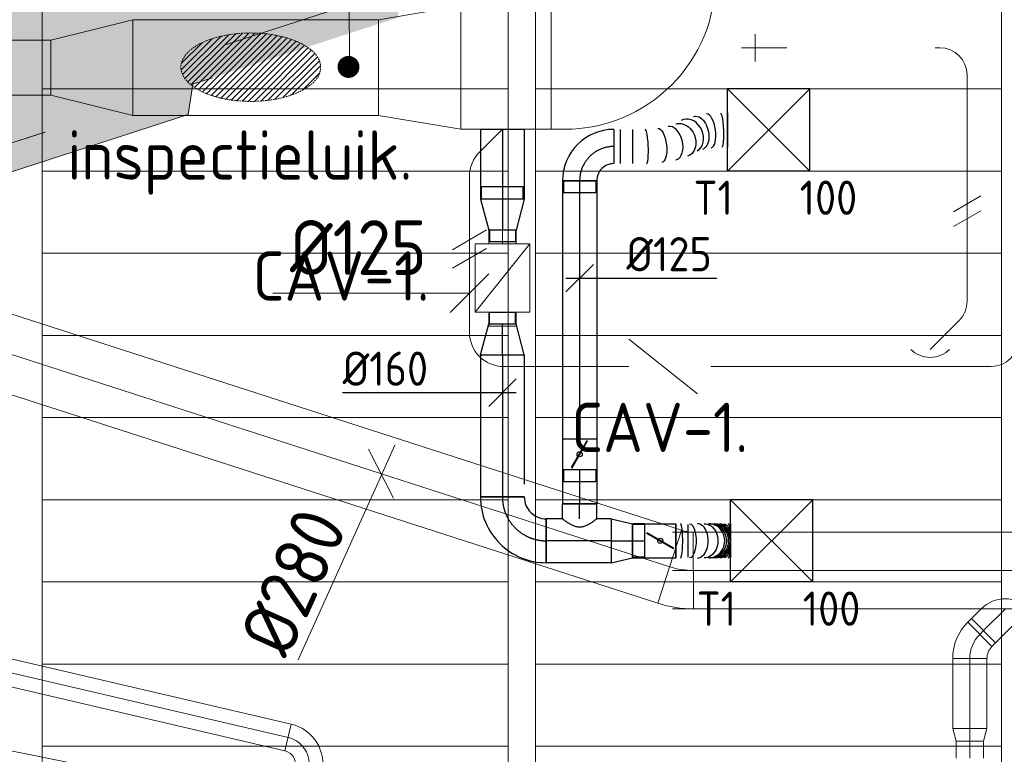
# Model space of a CAD drawing. Header units: millimetres. Extents: x -75017 to 35076, y -1757 to 51354.
# Tile 9 of 41: x -60153 to -56560, y 8616 to 11298. Entities that reach past the tile are written whole.
import ezdxf
from ezdxf.enums import TextEntityAlignment as Align

# ---------------------------------------------------------------- set-up
doc = ezdxf.new("R2010")
doc.units = ezdxf.units.MM
doc.header["$LTSCALE"] = 50
for name, pattern in [('B0701', [46.823999, 31.199999, -15.624]), ('CENTER2', [28.575, 19.05, -3.175, 3.175, -3.175]), ('HIDDEN2', [0.1875, 0.125, -0.0625]), ('STREEPJES', [0.1, 0.05, -0.05])]:
    doc.linetypes.add(name, pattern=pattern)
for name, color, linetype in [('45 Plafond', 7, 'Continuous'), ('45 Plafond Afdek-arcering', 7, 'Continuous'), ('45 Plafond.BST', 7, 'Continuous'), ('45 Plafond.BST Afdek-arcering', 7, 'Continuous'), ('WL570---_TOEVOER', 200, 'Continuous'), ('WL570---_TOEVOER_HL', 1, 'Continuous'), ('WL570---_TOEVOER_RST', 200, 'Continuous'), ('WL570---_TOEVOER_RST_HL', 1, 'Continuous'), ('WM570---_TOEVOER', 2, 'Continuous'), ('WM570---_TOEVOER_PR', 2, 'Continuous'), ('WM570---_TOEVOER_RST_PR', 1, 'Continuous')]:
    doc.layers.add(name, color=color, linetype=linetype)
for name, color, linetype, lineweight in [('WL570---_BESTAAND-HARTLIJN', 161, 'Continuous', 0), ('WL570---_BESTAAND-MAATVOERING', 160, 'Continuous', 0), ('WL570---_BESTAAND-RETOUR', 100, 'Continuous', 0), ('WL570---_BESTAAND-TOEVOER', 200, 'Continuous', 0), ('WL570---_DEMONTEREN', 10, 'Continuous', 0)]:
    doc.layers.add(name, color=color, linetype=linetype, lineweight=lineweight)
doc.layers.get('WL570---_DEMONTEREN').off()
doc.styles.add('BURO-025', font='ISO96.shx', dxfattribs={"height": 125})
doc.styles.add('MAATVOERING', font='ISO')

# ---------------------------------------------------------------- blocks, each defined once
blk = doc.blocks.new('KARO')
for p, q in [((1, 0.5), (0, 0.5)), ((0, -0.5), (1, -0.5))]:
    blk.add_line(p, q)
at = {"invisible_edges": 15}
blk.add_3dface([(0, 0.5), (0, -0.5), (1, -0.5), (1, 0.5)], dxfattribs=at)
at = {"layer": 'WL570---_BESTAAND-HARTLIJN'}
blk.add_line((0, 0), (1, 0), dxfattribs=at)
blk = doc.blocks.new('OBO12500045H')
blk.add_lwpolyline([(62.5, -51.8, 0.198912), (7.6, 80.8), (-80.8, -7.6, -0.198912), (-62.5, -51.8)], format="xyb", close=True)
at = {"invisible_edges": 15}
for points in [[(-77.1, -11.6), (18.6, 68.7), (7.6, 80.8), (-80.8, -7.6)], [(-73.8, -15.9), (28.6, 55.8), (18.6, 68.7), (-77.1, -11.6)], [(-70.9, -20.5), (37.4, 42), (28.6, 55.8), (-73.8, -15.9)], [(-68.4, -25.4), (44.9, 27.5), (37.4, 42), (-70.9, -20.5)], [(-66.3, -30.4), (51.2, 12.4), (44.9, 27.5), (-68.4, -25.4)], [(-64.6, -35.6), (56.1, -3.2), (51.2, 12.4), (-66.3, -30.4)], [(-63.4, -40.9), (59.7, -19.2), (56.1, -3.2), (-64.6, -35.6)], [(-62.7, -46.3), (61.8, -35.4), (59.7, -19.2), (-63.4, -40.9)], [(-62.5, -51.8), (62.5, -51.8), (61.8, -35.4), (-62.7, -46.3)]]:
    blk.add_3dface(points, dxfattribs=at)
at = {"layer": 'WL570---_BESTAAND-HARTLIJN'}
blk.add_arc((-125, -51.8), 125, 0, 45, dxfattribs=at)
blk = doc.blocks.new('KARH')
for p, q in [((1, 0.5), (0, 0.5)), ((0, -0.5), (1, -0.5))]:
    blk.add_line(p, q)
at = {"invisible_edges": 15}
blk.add_3dface([(0, 0.5), (0, -0.5), (1, -0.5), (1, 0.5)], dxfattribs=at)
blk = doc.blocks.new('VV235020020020003000G')
blk.add_lwpolyline([(0, -175), (300, -100), (300, 100), (0, 175)], close=True)
at = {"invisible_edges": 15}
blk.add_3dface([(0, -175), (300, -100), (300, 100), (0, 175)], dxfattribs=at)
blk = doc.blocks.new('MVLINE')
blk.add_line((35.4, -35.4), (-35.4, 35.4))
blk = doc.blocks.new('OBO28000018H')
blk.add_lwpolyline([(140, -44.1, 0.078702), (119.4, 85.7), (-146.9, -0.8, -0.078702), (-140, -44.1)], format="xyb", close=True)
at = {"invisible_edges": 15}
for points in [[(-145.4, -5.5), (123.7, 71.7), (119.4, 85.7), (-146.9, -0.8)], [(-144.2, -10.2), (127.5, 57.6), (123.7, 71.7), (-145.4, -5.5)], [(-143.1, -14.9), (130.8, 43.3), (127.5, 57.6), (-144.2, -10.2)], [(-142.1, -19.7), (133.6, 28.9), (130.8, 43.3), (-143.1, -14.9)], [(-141.4, -24.6), (135.9, 14.4), (133.6, 28.9), (-142.1, -19.7)], [(-140.8, -29.4), (137.7, -0.1), (135.9, 14.4), (-141.4, -24.6)], [(-140.3, -34.3), (139, -14.8), (137.7, -0.1), (-140.8, -29.4)], [(-140.1, -39.2), (139.7, -29.4), (139, -14.8), (-140.3, -34.3)], [(-140, -44.1), (140, -44.1), (139.7, -29.4), (-140.1, -39.2)]]:
    blk.add_3dface(points, dxfattribs=at)
at = {"layer": 'WL570---_BESTAAND-HARTLIJN'}
blk.add_arc((-280, -44.1), 280, 0, 18, dxfattribs=at)
blk = doc.blocks.new('OBO10000090H')
blk.add_lwpolyline([(50, -100, 0.414214), (-100, 50), (-100, -50, -0.414214), (-50, -100)], format="xyb", close=True)
at = {"invisible_edges": 15}
for points in [[(-91.3, -50.8), (-74, 47.7), (-100, 50), (-100, -50)], [(-82.9, -53), (-48.7, 41), (-74, 47.7), (-91.3, -50.8)], [(-75, -56.7), (-25, 29.9), (-48.7, 41), (-82.9, -53)], [(-67.9, -61.7), (-3.6, 14.9), (-25, 29.9), (-75, -56.7)], [(-61.7, -67.9), (14.9, -3.6), (-3.6, 14.9), (-67.9, -61.7)], [(-56.7, -75), (29.9, -25), (14.9, -3.6), (-61.7, -67.9)], [(-53, -82.9), (41, -48.7), (29.9, -25), (-56.7, -75)], [(-50.8, -91.3), (47.7, -74), (41, -48.7), (-53, -82.9)], [(-50, -100), (50, -100), (47.7, -74), (-50.8, -91.3)]]:
    blk.add_3dface(points, dxfattribs=at)
at = {"layer": 'WL570---_BESTAAND-HARTLIJN'}
blk.add_arc((-100, -100), 100, 0, 90, dxfattribs=at)
blk = doc.blocks.new('OSV1251000460K')
blk.add_lwpolyline([(-46.7, -62.5), (0, -50), (0, 50), (-46.7, 62.5)], close=True)
at = {"layer": 'WL570---_BESTAAND-HARTLIJN'}
blk.add_line((-46.7, 0), (0, 0), dxfattribs=at)
blk = doc.blocks.new('OBO10000090ZE')
blk.add_lwpolyline([(-50, 0), (50, 0), (50, 100, 1), (-50, 100)], format="xyb", close=True)
at = {"layer": 'WL570---_BESTAAND-HARTLIJN'}
for points in [[(0, 0), (0, 150)], [(-50, 100), (50, 100)]]:
    blk.add_lwpolyline(points, dxfattribs=at)
blk = doc.blocks.new('OBO10000090L')
blk.add_lwpolyline([(50, 0, 0.414214), (-100, 150), (-100, 50, -0.414214), (-50, 0)], format="xyb", close=True)
at = {"invisible_edges": 15}
for points in [[(-91.3, 49.2), (-74, 147.7), (-100, 150), (-100, 50)], [(-82.9, 47), (-48.7, 141), (-74, 147.7), (-91.3, 49.2)], [(-75, 43.3), (-25, 129.9), (-48.7, 141), (-82.9, 47)], [(-67.9, 38.3), (-3.6, 114.9), (-25, 129.9), (-75, 43.3)], [(-61.7, 32.1), (14.9, 96.4), (-3.6, 114.9), (-67.9, 38.3)], [(-56.7, 25), (29.9, 75), (14.9, 96.4), (-61.7, 32.1)], [(-53, 17.1), (41, 51.3), (29.9, 75), (-56.7, 25)], [(-50.8, 8.7), (47.7, 26), (41, 51.3), (-53, 17.1)], [(-50, 0), (50, 0), (47.7, 26), (-50.8, 8.7)]]:
    blk.add_3dface(points, dxfattribs=at)
at = {"layer": 'WL570---_BESTAAND-HARTLIJN'}
blk.add_arc((-100, 0), 100, 0, 90, dxfattribs=at)
blk = doc.blocks.new('OSV1251000460G')
blk.add_lwpolyline([(0, -62.5), (46.7, -50), (46.7, 50), (0, 62.5)], close=True)
at = {"layer": 'WL570---_BESTAAND-HARTLIJN'}
blk.add_line((0, 0), (46.7, 0), dxfattribs=at)
blk = doc.blocks.new('OZA1250100045L')
blk.add_lwpolyline([(-70.7, 0), (-106.1, 35.4), (-35.4, 106.1), (70.7, 0)])
at = {"layer": 'WL570---_BESTAAND-HARTLIJN'}
blk.add_line((0, 0), (-70.7, 70.7), dxfattribs=at)
at = {"layer": 'WL570---_BESTAAND-TOEVOER'}
blk.add_arc((0, 70.7), 100, 225, 315, dxfattribs=at)
blk = doc.blocks.new('VBX1001000010025000')
blk.add_lwpolyline([(50, -100), (300, -100), (300, 100), (50, 100)], close=True)
for points in [[(50, 50), (0, 50), (0, -50), (50, -50)], [(300, -50), (350, -50), (350, 50), (300, 50)]]:
    blk.add_lwpolyline(points)
at = {"layer": 'WL570---_BESTAAND-HARTLIJN'}
blk.add_line((300, 0), (350, 0), dxfattribs=at)
at = {"layer": 'WL570---_BESTAAND-TOEVOER'}
blk.add_line((50, -100), (300, 100), dxfattribs=at)
blk = doc.blocks.new('OBO10000045H')
blk.add_lwpolyline([(50, -41.4, 0.198912), (6.1, 64.6), (-64.6, -6.1, -0.198912), (-50, -41.4)], format="xyb", close=True)
at = {"invisible_edges": 15}
for points in [[(-61.7, -9.3), (14.9, 55), (6.1, 64.6), (-64.6, -6.1)], [(-59, -12.7), (22.9, 44.6), (14.9, 55), (-61.7, -9.3)], [(-56.7, -16.4), (29.9, 33.6), (22.9, 44.6), (-59, -12.7)], [(-54.7, -20.3), (35.9, 22), (29.9, 33.6), (-56.7, -16.4)], [(-53, -24.3), (41, 9.9), (35.9, 22), (-54.7, -20.3)], [(-51.7, -28.5), (44.9, -2.6), (41, 9.9), (-53, -24.3)], [(-50.8, -32.7), (47.7, -15.4), (44.9, -2.6), (-51.7, -28.5)], [(-50.2, -37.1), (49.4, -28.3), (47.7, -15.4), (-50.8, -32.7)], [(-50, -41.4), (50, -41.4), (49.4, -28.3), (-50.2, -37.1)]]:
    blk.add_3dface(points, dxfattribs=at)
at = {"layer": 'WL570---_BESTAAND-HARTLIJN'}
blk.add_arc((-100, -41.4), 100, 0, 45, dxfattribs=at)
blk = doc.blocks.new('VV245020035020003000K')
blk.add_lwpolyline([(-300, -225), (0, -175), (0, 175), (-300, 225)], close=True)
at = {"invisible_edges": 15}
blk.add_3dface([(-300, -225), (0, -175), (0, 175), (-300, 225)], dxfattribs=at)
blk = doc.blocks.new('OAF12500045R')
blk.add_line((-138.4, 0), (138.4, 0))
blk.add_lwpolyline([(-88.4, 0), (35.4, 123.7), (123.7, 35.4), (88.4, 0)])
at = {"layer": 'WL570---_BESTAAND-HARTLIJN'}
blk.add_line((79.5, 79.5), (0, 0), dxfattribs=at)
blk = doc.blocks.new('OBO12500090R')
blk.add_lwpolyline([(187.5, -125, 0.414214), (0, 62.5), (0, -62.5, -0.414214), (62.5, -125)], format="xyb", close=True)
at = {"invisible_edges": 15}
for points in [[(10.9, -63.4), (32.6, 59.7), (0, 62.5), (0, -62.5)], [(21.4, -66.3), (64.1, 51.2), (32.6, 59.7), (10.9, -63.4)], [(31.2, -70.9), (93.8, 37.4), (64.1, 51.2), (21.4, -66.3)], [(40.2, -77.1), (120.5, 18.6), (93.8, 37.4), (31.2, -70.9)], [(47.9, -84.8), (143.6, -4.5), (120.5, 18.6), (40.2, -77.1)], [(54.1, -93.8), (162.4, -31.2), (143.6, -4.5), (47.9, -84.8)], [(58.7, -103.6), (176.2, -60.9), (162.4, -31.2), (54.1, -93.8)], [(61.6, -114.1), (184.7, -92.4), (176.2, -60.9), (58.7, -103.6)], [(62.5, -125), (187.5, -125), (184.7, -92.4), (61.6, -114.1)]]:
    blk.add_3dface(points, dxfattribs=at)
at = {"layer": 'WL570---_BESTAAND-HARTLIJN'}
blk.add_arc((0, -125), 125, 0, 90, dxfattribs=at)
blk = doc.blocks.new('OZA2800125045R')
blk.add_lwpolyline([(88.4, 0), (123.7, 35.4), (35.4, 123.7), (-88.4, 0)])
at = {"layer": 'WL570---_BESTAAND-HARTLIJN'}
blk.add_line((0, 0), (79.5, 79.5), dxfattribs=at)
at = {"layer": 'WL570---_BESTAAND-RETOUR'}
blk.add_arc((0, 88.4), 125, 225, 315, dxfattribs=at)
blk = doc.blocks.new('VBO45020000050901-100')
blk.add_lwpolyline([(-225, -375), (225, -375), (225, -325, 0.414214), (-325, 225), (-375, 225), (-375, -225), (-325, -225, -0.414214), (-225, -325)], format="xyb", close=True)
blk = doc.blocks.new('UISO')
for p, q in [((0, 0.18), (1, 0.757)), ((0, 0), (1, 0.577))]:
    blk.add_line(p, q)
at = {"layer": 'WL570---_BESTAAND-TOEVOER'}
for p, q in [((0, 0.36), (1, 0.937)), ((0, -0.18), (1, 0.397))]:
    blk.add_line(p, q, dxfattribs=at)
blk = doc.blocks.new('Block plafond 7e verd zuidgevel')
at = {"layer": '45 Plafond.BST', "color": 252, "linetype": 'Continuous', "lineweight": 0}
for p, q in [((12650, 11700), (12650, 670.1)), ((14350, 354.6), (14350, 11700)), ((14450, 11700), (14450, 337.5)), ((16150, 71.7), (16150, 11700))]:
    blk.add_line(p, q, dxfattribs=at)
at = {"layer": '45 Plafond.BST Afdek-arcering', "color": 252, "linetype": 'Continuous', "lineweight": 0}
for p, q in [((12650, 4200), (14350, 4200)), ((14450, 4200), (16150, 4200)), ((12650, 3900), (14350, 3900)), ((14450, 3900), (16150, 3900)), ((12650, 3600), (14350, 3600)), ((14450, 3600), (16150, 3600)), ((12650, 3300), (14350, 3300)), ((14450, 3300), (16150, 3300)), ((12650, 3000), (14350, 3000)), ((14450, 3000), (16150, 3000)), ((12650, 2700), (14350, 2700)), ((14450, 2700), (16150, 2700)), ((12650, 2400), (14350, 2400)), ((14450, 2400), (16150, 2400)), ((12650, 2100), (14350, 2100)), ((14450, 2100), (16150, 2100)), ((12650, 1800), (14350, 1800)), ((14450, 1800), (16150, 1800))]:
    blk.add_line(p, q, dxfattribs=at)
blk = doc.blocks.new('Slab_1_1', base_point=(9082.1, 2773.4))
at = {"layer": '45 Plafond Afdek-arcering', "linetype": 'Continuous', "lineweight": 0}
h = blk.add_hatch(color=254, dxfattribs=at)
h.paths.add_polyline_path([(9082.1, 2773.4, -0.510519), (6465.2, 4683.3), (6465.1, 6055.8, 0.509337), (9082.1, 4153.4), (11665.4, 4991.1), (11665.4, 10250), (15733.8, 10250, 0.370078), (14745.5, 9402.5), (13958.1, 4459.6), (13211.1, 4217.4), (13193.4, 4106.5)], flags=0)
h.paths.add_polyline_path([(9051.2, 2868.5, -0.51055), (6565.2, 4683.1), (6565.1, 5161.4, 0.377657), (9112.9, 4058.3), (11765.4, 4918.4), (11765.4, 10150), (15101.3, 10150, 0.204014), (14646.7, 9417.9), (14294.9, 7209.5, 0.568289), (14205.1, 6645.9), (13869, 4535.8), (13122, 4293.6), (13104.3, 4182.7)], flags=0)
at = {"layer": '45 Plafond', "color": 255, "linetype": 'B0701', "lineweight": 0, "flags": 128}
for points in [[(9082.1, 2773.4, -0.510519), (6465.2, 4683.3), (6465.1, 6055.8, 0.509337), (9082.1, 4153.4), (11665.4, 4991.1), (11665.4, 10250), (15733.8, 10250, 0.370078), (14745.5, 9402.5), (13958.1, 4459.6), (13211.1, 4217.4), (13193.4, 4106.5)], [(9051.2, 2868.5, -0.51055), (6565.2, 4683.1), (6565.1, 5161.4, 0.377657), (9112.9, 4058.3), (11765.4, 4918.4), (11765.4, 10150), (15101.3, 10150, 0.204014), (14646.7, 9417.9), (14294.9, 7209.5, 0.568289), (14205.1, 6645.9), (13869, 4535.8), (13122, 4293.6), (13104.3, 4182.7)]]:
    blk.add_lwpolyline(points, format="xyb", close=True, dxfattribs=at)
blk = doc.blocks.new('Slab_2_1', base_point=(9051.2, 2868.5))
at = {"layer": '45 Plafond Afdek-arcering', "linetype": 'Continuous', "lineweight": 0}
h = blk.add_hatch(dxfattribs=at)
h.set_pattern_fill('910_PUNTJES_C_0001', color=1, style=0, pattern_type=2)
h.set_pattern_definition([(45, (0, 250), (-79.5495, 79.5495), [0, -75, 0, -112.5]), (110, (250, 250), (105.7154, 38.4773), [0, -55, 0, -95])])
h.paths.add_polyline_path([(9051.2, 2868.5, -0.51055), (6565.2, 4683.1), (6565.1, 5161.4, 0.377657), (9112.9, 4058.3), (11765.4, 4918.4), (11765.4, 10150), (15101.3, 10150, 0.204014), (14646.7, 9417.9), (14294.9, 7209.5, 0.568289), (14205.1, 6645.9), (13869, 4535.8), (13122, 4293.6), (13104.3, 4182.7)], flags=0)
at = {"layer": '45 Plafond', "color": 1, "linetype": 'B0701', "lineweight": 0, "flags": 128}
blk.add_lwpolyline([(9051.2, 2868.5, -0.51055), (6565.2, 4683.1), (6565.1, 5161.4, 0.377657), (9112.9, 4058.3), (11765.4, 4918.4), (11765.4, 10150), (15101.3, 10150, 0.204014), (14646.7, 9417.9), (14294.9, 7209.5, 0.568289), (14205.1, 6645.9), (13869, 4535.8), (13122, 4293.6), (13104.3, 4182.7)], format="xyb", close=True, dxfattribs=at)
blk = doc.blocks.new('Block vast plafond 7e verd zuidgevel')
at = {"layer": '45 Plafond', "color": 255, "linetype": 'B0701', "lineweight": 0}
blk.add_blockref('Slab_1_1', (9070.6, 2773.4), dxfattribs=at)
at = {"layer": '45 Plafond', "color": 1, "linetype": 'B0701', "lineweight": 0}
blk.add_blockref('Slab_2_1', (9039.8, 2868.5), dxfattribs=at)
blk = doc.blocks.new('*U293')
at = {"color": 0, "ltscale": 10}
for p, q in [((150, 150, -2500), (-150, 150, -2500)), ((-150, -150, -2500), (-150, 150, -2500)), ((150, -150, -2500), (-150, 150, -2500)), ((-150, -150, -2500), (150, 150, -2500)), ((150, -150, -2500), (150, 150, -2500)), ((150, -150, -2500), (-150, -150, -2500))]:
    blk.add_line(p, q, dxfattribs=at)
at = {"layer": 'WL570---_TOEVOER_RST_HL', "linetype": 'CENTER2'}
blk.add_circle((0, 0, -2500), 0.075, dxfattribs=at)
at = {"layer": 'WL570---_TOEVOER_RST', "color": 2, "style": 'BURO-025'}
for tag in ['MC', 'Q']:
    blk.add_attdef(tag, text='', height=125, dxfattribs=at).set_placement((0, 0), align=Align.MIDDLE)
at = {"layer": 'WM570---_TOEVOER_RST_PR', "color": 2, "style": 'BURO-025'}
blk.add_attdef('POSNR', text='', height=125, dxfattribs=at).set_placement((0, 0), align=Align.MIDDLE)
blk = doc.blocks.new('*U363')
at = {"color": 0, "ltscale": 10}
for p, q in [((0, 80), (255.2, 80)), ((0, -80), (0, 80)), ((255.2, 80), (255.2, -80)), ((0, -80), (255.2, -80))]:
    blk.add_line(p, q, dxfattribs=at)
at = {"layer": 'WL570---_TOEVOER_HL', "linetype": 'CENTER2'}
blk.add_line((0, 0), (255.2, 0), dxfattribs=at)
at = {"layer": 'WM570---_TOEVOER_PR', "color": 2, "style": 'BURO-025'}
blk.add_attdef('POSNR', text='', height=125, dxfattribs=at).set_placement((0, 0), align=Align.MIDDLE)
blk = doc.blocks.new('*U364')
at = {"color": 0, "ltscale": 10}
for p, q in [((0, 76), (-46.7, 76)), ((-46.7, -76), (-46.7, 76)), ((-46.7, -76), (-46.7, 76)), ((0, 80), (113.1, 50)), ((0, 80), (0, -80)), ((113.1, 50), (113.1, -50)), ((113.1, 47.5), (155.7, 47.5)), ((113.1, 47.5), (113.1, -47.5)), ((113.1, 47.5), (113.1, -47.5)), ((155.7, 47.5), (155.7, -47.5)), ((155.7, 47.5), (155.7, -47.5)), ((0, -80), (113.1, -50)), ((113.1, -47.5), (155.7, -47.5)), ((0, -76), (-46.7, -76))]:
    blk.add_line(p, q, dxfattribs=at)
at = {"layer": 'WL570---_TOEVOER_HL', "linetype": 'CENTER2'}
blk.add_line((0, 0), (113.1, 0), dxfattribs=at)
for centre in [(0, 0), (113.1, 0)]:
    blk.add_circle(centre, 0.075, dxfattribs=at)
at = {"layer": 'WM570---_TOEVOER_PR', "color": 2, "style": 'BURO-025'}
blk.add_attdef('POSNR', text='', height=125, dxfattribs=at).set_placement((0, 0), align=Align.MIDDLE)
blk = doc.blocks.new('*U365')
at = {"layer": 'WM570---_TOEVOER', "color": 0, "ltscale": 10}
for p, q in [((-50, -50), (50, 50)), ((-50, 0), (500.9, 0))]:
    blk.add_line(p, q, dxfattribs=at)
at = {"layer": 'WM570---_TOEVOER', "color": 0, "style": 'BURO-025'}
blk.add_text('%%c125', height=125, dxfattribs=at).set_placement((170.5, 25))
blk = doc.blocks.new('*U366')
at = {"color": 0, "ltscale": 10}
for p, q in [((150, 150, -2500), (-150, 150, -2500)), ((-150, 59.375, -2500), (-150, 150, -2500)), ((150, -150, -2500), (-150, 150, -2500)), ((-150, -150, -2500), (150, 150, -2500)), ((150, -150, -2500), (150, 150, -2500)), ((-150, -150, -2500), (-150, -59.375, -2500)), ((150, -150, -2500), (-150, -150, -2500))]:
    blk.add_line(p, q, dxfattribs=at)
at = {"color": 9, "linetype": 'STREEPJES', "ltscale": 10}
blk.add_line((-150, -59.375, -2500), (-150, 59.375, -2500), dxfattribs=at)
at = {"layer": 'WL570---_TOEVOER_RST_HL', "linetype": 'CENTER2'}
blk.add_circle((0, 0, -2500), 0.075, dxfattribs=at)
at = {"layer": 'WL570---_TOEVOER_RST', "color": 2, "style": 'BURO-025'}
for tag in ['MC', 'Q']:
    blk.add_attdef(tag, text='', height=125, dxfattribs=at).set_placement((0, 0), align=Align.MIDDLE)
at = {"layer": 'WM570---_TOEVOER_RST_PR', "color": 2, "style": 'BURO-025'}
blk.add_attdef('POSNR', text='', height=125, dxfattribs=at).set_placement((0, 0), align=Align.MIDDLE)
blk = doc.blocks.new('*U367')
at = {"color": 0, "ltscale": 10}
for p, q in [((0, 62.5, -2700), (44.3, 62.5, -2700)), ((0, -62.5, -2700), (0, 62.5, -2700)), ((0, -62.5, -2700), (44.3, -62.5, -2700))]:
    blk.add_line(p, q, dxfattribs=at)
at = {"layer": 'WL570---_TOEVOER_HL', "linetype": 'CENTER2'}
blk.add_line((0, 0, -2700), (44.3, 0, -2700), dxfattribs=at)
at = {"layer": 'WM570---_TOEVOER_PR', "color": 2, "style": 'BURO-025'}
blk.add_attdef('POSNR', text='', height=125, dxfattribs=at).set_placement((0, 0), align=Align.MIDDLE)
blk = doc.blocks.new('*U368')
at = {"color": 0, "ltscale": 10}
for p, q in [((-59.375, 125, -2700), (-59.375, 169.3, -2700)), ((-59.375, 169.3, -2700), (59.375, 169.3, -2700)), ((59.375, 125, -2700), (59.375, 169.3, -2700)), ((-62.5, 125, -2700), (62.5, 125, -2700)), ((-59.375, 125, -2700), (59.375, 125, -2700)), ((-125, -62.5, -2700), (-125, 62.5, -2700))]:
    blk.add_line(p, q, dxfattribs=at)
for radius, end in [(62.5, 0), (187.5, 360)]:
    blk.add_arc((-125, 125, -2700), radius, 270, end, dxfattribs=at)
at = {"layer": 'WL570---_TOEVOER_HL', "linetype": 'CENTER2'}
blk.add_arc((-125, 125, -2700), 125, 270, 0, dxfattribs=at)
at = {"layer": 'WM570---_TOEVOER_PR', "color": 2, "style": 'BURO-025'}
blk.add_attdef('POSNR', text='', height=125, dxfattribs=at).set_placement((0, 0), align=Align.MIDDLE)
blk = doc.blocks.new('*U369')
at = {"color": 0, "ltscale": 10}
for p, q in [((338.6, 118.9, -2700), (337.7, 118.8, -2700)), ((414.5, 123, -2700), (414.5, -2, -2700)), ((0, 62.5, -2700), (0, -62.5, -2700)), ((22.7, 62.5, -2700), (22.7, -62.5, -2700)), ((68.2, 62.5, -2700), (68.2, -62.5, -2700)), ((119.6, -62.5, -2700), (119.7, -62.5, -2700))]:
    blk.add_line(p, q, dxfattribs=at)
at = {"color": 0, "ltscale": 10, "extrusion": (0, 0, -1)}
for centre, major_axis, ratio, start_param, end_param in [((306.6, 49.7, -2700), (-15.1, 60.7), 0.61656, 6.242906, 9.384499), ((391.1, 60.5, -2700), (-2.6, 62.5), 0.133499, 6.277687, 9.41928), ((247.3, 23.4, -2700), (25.4, -57.2), 0.794565, 3.229221, 6.370814), ((167.5, 4.2, -2700), (8.1, -62), 0.39017, 3.160214, 6.301806)]:
    blk.add_ellipse(centre, major_axis=major_axis, ratio=ratio, start_param=start_param, end_param=end_param, dxfattribs=at)
at = {"color": 0, "ltscale": 10}
for centre, major_axis, ratio, start_param, end_param in [((346.2, 56.8, -2700), (-8.1, 62), 0.39017, 3.160214, 6.264564), ((212, 12.2, -2700), (15.1, -60.7), 0.61656, 0.040279, 3.101314), ((275.2, 39.7, -2700), (-25.4, 57.2), 0.794565, 6.195557, 6.370814), ((275.2, 39.7, -2700), (-25.4, 57.2), 0.794565, 3.229221, 6.195557), ((117.1, 0, -2700), (2.6, -62.5), 0.133499, 0.005498, 3.147091), ((212, 12.2, -2700), (15.1, -60.7), 0.61656, 6.242906, 6.323464)]:
    blk.add_ellipse(centre, major_axis=major_axis, ratio=ratio, start_param=start_param, end_param=end_param, dxfattribs=at)
at = {"layer": 'WM570---_TOEVOER_PR', "color": 2, "style": 'BURO-025'}
blk.add_attdef('POSNR', text='', height=125, dxfattribs=at).set_placement((0, 0), align=Align.MIDDLE)
blk = doc.blocks.new('*U370')
at = {"ltscale": 10}
for p, q in [((-56.4, 59.4, -2700), (-100.8, 59.4, -2700)), ((-100.8, -59.4, -2700), (-100.8, 59.4, -2700)), ((-56.4, 62.5, -2700), (56.4, 62.5, -2700)), ((-56.4, -62.5, -2700), (-56.4, 62.5, -2700)), ((56.4, 62.5, -2700), (56.4, -62.5, -2700)), ((100.8, 59.4, -2700), (100.8, -59.4, -2700)), ((-49.4, 27.3, -2700), (-48.4, 29.1, -2700)), ((48.4, -29.1, -2700), (-49.4, 27.3, -2700)), ((49.4, -27.3, -2700), (-48.4, 29.1, -2700)), ((48.4, -29.1, -2700), (49.4, -27.3, -2700)), ((-56.4, -59.4, -2700), (-100.8, -59.4, -2700)), ((-56.4, -62.5, -2700), (56.4, -62.5, -2700))]:
    blk.add_line(p, q, dxfattribs=at)
blk.add_circle((0, 0, -2700), 9.41, dxfattribs=at)
at = {"layer": 'WL570---_TOEVOER', "color": 2, "style": 'BURO-025'}
blk.add_attdef('I', text='', height=125, dxfattribs=at).set_placement((0, 0), align=Align.MIDDLE)
at = {"layer": 'WM570---_TOEVOER_PR', "color": 2, "style": 'BURO-025'}
blk.add_attdef('POSNR', text='', height=125, dxfattribs=at).set_placement((0, 0), align=Align.MIDDLE)
blk = doc.blocks.new('*U371')
at = {"color": 0, "ltscale": 10}
for p, q in [((0, -62.5, -2700), (0, 62.5, -2700)), ((200.2, 62.5, -2700), (200.2, -62.5, -2700))]:
    blk.add_line(p, q, dxfattribs=at)
for centre, major_axis, ratio, start_param, end_param in [((17.1, 0, -2700), (0, -62.5), 0.133339, 0, 3.141593), ((79.6, 0, -2700), (0, -62.5), 0.620759, 0, 3.141593), ((120.3, 0, -2700), (0, -62.5), 0.93771, 0, 3.141593), ((140.1, 0, -2700), (0, 62.5), 0.93771, 3.141593, 6.283185), ((160.4, 0, -2700), (0, 62.5), 0.620759, 3.141593, 6.283185), ((191.7, 0, -2700), (0, 62.5), 0.133339, 3.141593, 6.283185)]:
    blk.add_ellipse(centre, major_axis=major_axis, ratio=ratio, start_param=start_param, end_param=end_param, dxfattribs=at)
at = {"color": 0, "ltscale": 10, "extrusion": (0, 0, -1)}
for centre, major_axis, ratio, start_param, end_param in [((50.1, 0, -2700), (0, 62.5), 0.390699, 0, 3.141593), ((103.6, 0, -2700), (0, 62.5), 0.807444, 0, 3.141593), ((124.4, 0, -2700), (0, 62.5), 0.970082, 0, 3.141593), ((131.2, 0, -2700), (0, 62.5), 0.970082, 0, 3.141593), ((148.4, 0, -2700), (0, -62.5), 0.807444, 3.141593, 6.283185), ((175.2, 0, -2700), (0, -62.5), 0.390699, 3.141593, 6.283185)]:
    blk.add_ellipse(centre, major_axis=major_axis, ratio=ratio, start_param=start_param, end_param=end_param, dxfattribs=at)
at = {"layer": 'WM570---_TOEVOER_PR', "color": 2, "style": 'BURO-025'}
blk.add_attdef('POSNR', text='', height=125, dxfattribs=at).set_placement((0, 0), align=Align.MIDDLE)
blk = doc.blocks.new('*U415')
at = {"color": 0, "ltscale": 10}
for p, q in [((0, 80, -2700), (471.8, 80, -2700)), ((0, -80, -2700), (0, 80, -2700)), ((518.5, 80, -2700), (518.5, -80, -2700)), ((0, -80, -2700), (518.5, -80, -2700))]:
    blk.add_line(p, q, dxfattribs=at)
at = {"layer": 'WL570---_TOEVOER_HL', "linetype": 'CENTER2'}
blk.add_line((0, 0, -2700), (518.5, 0, -2700), dxfattribs=at)
at = {"layer": 'WM570---_TOEVOER_PR', "color": 2, "style": 'BURO-025'}
blk.add_attdef('POSNR', text='', height=125, dxfattribs=at).set_placement((0, 0), align=Align.MIDDLE)
blk = doc.blocks.new('*U416')
at = {"layer": 'WM570---_TOEVOER', "color": 0, "ltscale": 10}
for p, q in [((-50, -50), (50, 50)), ((50, 0), (-582.9, 0))]:
    blk.add_line(p, q, dxfattribs=at)
at = {"layer": 'WM570---_TOEVOER', "color": 0, "style": 'BURO-025'}
blk.add_text('%%c160', height=125, dxfattribs=at).set_placement((-582.9, 25))
blk = doc.blocks.new('*U417')
at = {"color": 0, "ltscale": 10}
for p, q in [((0, 80, -2700), (0, -80, -2700)), ((0.1, 80, -2700), (113.1, 50, -2700)), ((113.1, 50, -2700), (113.1, -50, -2700)), ((113.1, 47.5, -2700), (155.7, 47.5, -2700)), ((155.7, 47.5, -2700), (155.7, -47.5, -2700)), ((155.7, 47.5, -2700), (155.7, -47.5, -2700)), ((0.1, -80, -2700), (113.1, -50, -2700)), ((113.1, -47.5, -2700), (155.7, -47.5, -2700))]:
    blk.add_line(p, q, dxfattribs=at)
at = {"layer": 'WL570---_TOEVOER_HL', "linetype": 'CENTER2'}
blk.add_line((0, 0, -2700), (113.1, 0, -2700), dxfattribs=at)
for centre in [(0, 0, -2700), (113.1, 0, -2700)]:
    blk.add_circle(centre, 0.075, dxfattribs=at)
at = {"layer": 'WM570---_TOEVOER_PR', "color": 2, "style": 'BURO-025'}
blk.add_attdef('POSNR', text='', height=125, dxfattribs=at).set_placement((0, 0), align=Align.MIDDLE)
blk = doc.blocks.new('*U418')
at = {"color": 0, "ltscale": 10}
for p, q in [((0, 80, -2700), (237.1, 80, -2700)), ((0, -80, -2700), (0, 80, -2700)), ((237.1, 80, -2700), (237.1, -80, -2700)), ((0, -80, -2700), (52.8, -80, -2700)), ((177.8, -80, -2700), (237.1, -80, -2700))]:
    blk.add_line(p, q, dxfattribs=at)
at = {"layer": 'WL570---_TOEVOER_HL', "linetype": 'CENTER2'}
blk.add_line((0, 0, -2700), (237.1, 0, -2700), dxfattribs=at)
at = {"layer": 'WM570---_TOEVOER_PR', "color": 2, "style": 'BURO-025'}
blk.add_attdef('POSNR', text='', height=125, dxfattribs=at).set_placement((0, 0), align=Align.MIDDLE)
blk = doc.blocks.new('*U419')
at = {"color": 0, "ltscale": 10}
for p, q in [((0, 80, -2700), (78.2, 62.5, -2700)), ((0, 80, -2700), (0, -80, -2700)), ((78.2, 62.5, -2700), (78.2, -62.5, -2700)), ((0, -80, -2700), (78.2, -62.5, -2700))]:
    blk.add_line(p, q, dxfattribs=at)
at = {"layer": 'WL570---_TOEVOER_HL', "linetype": 'CENTER2'}
blk.add_line((0, 0, -2700), (78.2, 0, -2700), dxfattribs=at)
for centre in [(0, 0, -2700), (78.2, 0, -2700)]:
    blk.add_circle(centre, 0.075, dxfattribs=at)
at = {"layer": 'WM570---_TOEVOER_PR', "color": 2, "style": 'BURO-025'}
blk.add_attdef('POSNR', text='', height=125, dxfattribs=at).set_placement((0, 0), align=Align.MIDDLE)
blk = doc.blocks.new('*U420')
at = {"color": 0, "ltscale": 10}
for p, q in [((-80, 160, -2700), (80, 160, -2700)), ((-160, -80, -2700), (-160, 80, -2700))]:
    blk.add_line(p, q, dxfattribs=at)
for radius, end in [(80, 360), (240, 0)]:
    blk.add_arc((-160, 160, -2700), radius, 270, end, dxfattribs=at)
at = {"layer": 'WL570---_TOEVOER_HL', "linetype": 'CENTER2'}
blk.add_arc((-160, 160, -2700), 160, 270, 0, dxfattribs=at)
at = {"layer": 'WM570---_TOEVOER_PR', "color": 2, "style": 'BURO-025'}
blk.add_attdef('POSNR', text='', height=125, dxfattribs=at).set_placement((0, 0), align=Align.MIDDLE)
blk = doc.blocks.new('*U421')
at = {"color": 0, "ltscale": 10}
for p, q in [((0, 62.5, -2700), (54.9, 62.5, -2700)), ((54.9, 62.5, -2700), (54.9, -62.5, -2700)), ((0, -62.5, -2700), (54.9, -62.5, -2700))]:
    blk.add_line(p, q, dxfattribs=at)
blk.add_spline([(-0.3, -62.2, -2700), (-1, -61.2, -2700), (-2.2, -59.6, -2700), (-3.9, -57.4, -2700), (-6, -54.6, -2700), (-8.4, -51.3, -2700), (-11.1, -47.4, -2700), (-14.1, -43.1, -2700), (-17.1, -38.3, -2700), (-20.1, -33.1, -2700), (-23, -27.5, -2700), (-25.5, -21.7, -2700), (-27.7, -15.7, -2700), (-29.2, -9.5, -2700), (-30, -3.2, -2700), (-30, 3.2, -2700), (-29.2, 9.5, -2700), (-27.7, 15.7, -2700), (-25.5, 21.7, -2700), (-23, 27.5, -2700), (-20.1, 33.1, -2700), (-17.1, 38.3, -2700), (-14.1, 43.1, -2700), (-11.1, 47.4, -2700), (-8.4, 51.3, -2700), (-6, 54.6, -2700), (-3.9, 57.4, -2700), (-2.2, 59.6, -2700), (-1, 61.2, -2700), (-0.3, 62.2, -2700), (0, 62.5, -2700)], degree=3, dxfattribs=at)
at = {"layer": 'WL570---_TOEVOER_HL', "linetype": 'CENTER2'}
blk.add_line((0, 0, -2700), (54.9, 0, -2700), dxfattribs=at)
at = {"layer": 'WM570---_TOEVOER_PR', "color": 2, "style": 'BURO-025'}
blk.add_attdef('POSNR', text='', height=125, dxfattribs=at).set_placement((0, 0), align=Align.MIDDLE)
blk = doc.blocks.new('*U424')
at = {"color": 0, "ltscale": 10}
for p, q in [((0, 62.5, -2700), (124.6, 62.5, -2700)), ((124.6, 62.5, -2700), (124.6, -62.5, -2700)), ((0, -62.5, -2700), (124.6, -62.5, -2700))]:
    blk.add_line(p, q, dxfattribs=at)
at = {"layer": 'WL570---_TOEVOER_HL', "linetype": 'CENTER2'}
blk.add_line((0, 0, -2700), (124.6, 0, -2700), dxfattribs=at)
at = {"layer": 'WM570---_TOEVOER_PR', "color": 2, "style": 'BURO-025'}
blk.add_attdef('POSNR', text='', height=125, dxfattribs=at).set_placement((0, 0), align=Align.MIDDLE)
blk = doc.blocks.new('*U425')
at = {"color": 0, "ltscale": 10}
for p, q in [((0, 62.5, -2700), (942.1, 62.5, -2700)), ((0, -62.5, -2700), (0, 62.5, -2700)), ((0, -62.5, -2700), (942.1, -62.5, -2700))]:
    blk.add_line(p, q, dxfattribs=at)
at = {"layer": 'WL570---_TOEVOER_HL', "linetype": 'CENTER2'}
blk.add_line((0, 0, -2700), (942.1, 0, -2700), dxfattribs=at)
at = {"layer": 'WM570---_TOEVOER_PR', "color": 2, "style": 'BURO-025'}
blk.add_attdef('POSNR', text='', height=125, dxfattribs=at).set_placement((0, 0), align=Align.MIDDLE)
blk = doc.blocks.new('*U426')
at = {"ltscale": 10}
for p, q in [((-56.5, 62.5, -2700), (56.5, 62.5, -2700)), ((-56.5, -62.5, -2700), (-56.5, 62.5, -2700)), ((56.5, 62.5, -2700), (56.5, -62.5, -2700)), ((56.5, 59.4, -2700), (100.8, 59.4, -2700)), ((100.8, 59.4, -2700), (100.8, -59.4, -2700)), ((-49.4, 27.3, -2700), (-48.4, 29.1, -2700)), ((48.4, -29.1, -2700), (-49.4, 27.3, -2700)), ((49.4, -27.3, -2700), (-48.4, 29.1, -2700)), ((48.4, -29.1, -2700), (49.4, -27.3, -2700)), ((-56.5, -62.5, -2700), (56.5, -62.5, -2700)), ((56.5, -59.4, -2700), (100.8, -59.4, -2700))]:
    blk.add_line(p, q, dxfattribs=at)
blk.add_circle((0, 0, -2700), 9.41, dxfattribs=at)
at = {"layer": 'WL570---_TOEVOER', "color": 2, "style": 'BURO-025'}
blk.add_attdef('I', text='', height=125, dxfattribs=at).set_placement((0, 0), align=Align.MIDDLE)
at = {"layer": 'WM570---_TOEVOER_PR', "color": 2, "style": 'BURO-025'}
blk.add_attdef('POSNR', text='', height=125, dxfattribs=at).set_placement((0, 0), align=Align.MIDDLE)

msp = doc.modelspace()

# ---------------------------------------------------------------- hatches: boundary and pattern name
at = {"layer": 'WL570---_BESTAAND-MAATVOERING'}
h = msp.add_hatch(dxfattribs=at)
h.set_pattern_fill('ANSI31', color=256, scale=5, style=0)
h.set_pattern_definition([(45, (-55514.596, -16155.105), (-11.22532, 11.22532), [])])
edge = h.paths.add_edge_path()
edge.add_ellipse((-59309.3, 11124.8), major_axis=(-254.9, 0), ratio=0.489711, start_angle=0, end_angle=360)

# ---------------------------------------------------------------- linework, layer by layer
msp.add_line((-58949, 11140.9), (-58950.9, 11479.7), dxfattribs=at)
at = {"layer": 'WL570---_BESTAAND-MAATVOERING', "const_width": 40}
msp.add_lwpolyline([(-58966.9, 11111.6, 1), (-58938.6, 11139.9, 1)], format="xyb", close=True, dxfattribs=at)
at = {"layer": 'WL570---_BESTAAND-MAATVOERING'}
for points in [[(-58511.4, 10299.5), (-58617.4, 10299.5), (-59229.3, 10299.5)], [(-58783.3, 9744.7), (-58861.4, 9571.1), (-59136, 8961)]]:
    msp.add_lwpolyline(points, dxfattribs=at)
for radius, start, end in [(63040.6, 247.031394, 267.036171), (64240.6, 246.320689, 267.091582)]:
    msp.add_arc((-47519.9, 70384.5), radius, start, end, dxfattribs=at)
at = {"layer": 'WL570---_BESTAAND-MAATVOERING', "linetype": 'HIDDEN2'}
msp.add_ellipse((-59309.3, 11124.8), major_axis=(-254.9, 0), ratio=0.489711, dxfattribs=at)

# ---------------------------------------------------------------- block references
at = {"layer": '45 Plafond.BST Afdek-arcering'}
msp.add_blockref('Block vast plafond 7e verd zuidgevel', (-72720, 6845.8), dxfattribs=at)
at = {"layer": 'WL570---_BESTAAND-MAATVOERING', "xscale": 2, "yscale": 2, "zscale": 2}
for p, rotation in [((-58511.4, 10299.5), 90), ((-58834.1, 9640.8), 162.1181156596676)]:
    msp.add_blockref('MVLINE', p, dxfattribs=dict(at, rotation=rotation))
at = {"layer": 'WL570---_BESTAAND-RETOUR'}
for p, xscale, yscale, zscale, rotation in [((-60552.1, 10195.1), 2911.9293189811, 280, 280, 342.1181156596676), ((-56635.6, 9067.9), 19.19032920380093, 125, 125, 225.0000000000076), ((-59173.5, 8677.9), -1494.792856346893, 100, 100, 346.8714241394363), ((-56685.7, 8966), 254.8387855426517, 125, 125, 270), ((-56685.7, 8602.8), 61.56389836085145, 100, 100, 90.0000000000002)]:
    msp.add_blockref('KARO', p, dxfattribs=dict(at, xscale=xscale, yscale=yscale, zscale=zscale, rotation=rotation))
for name, p, rotation in [('OBO28000018H', (-57738.9, 9287.5), 252.1181156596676), ('OZA2800125045R', (-56556, 9147.5), 180), ('OBO12500045H', (-56685.7, 9017.7), 135.0000000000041)]:
    msp.add_blockref(name, p, dxfattribs=dict(at, rotation=rotation))
at = {"layer": 'WL570---_BESTAAND-RETOUR', "xscale": 1579.002307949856, "yscale": 280, "zscale": 280}
msp.add_blockref('KARO', (-57771.1, 9287.5), dxfattribs=at)
at = {"layer": 'WL570---_BESTAAND-RETOUR', "xscale": -1}
for name, p, rotation in [('OBO10000090H', (-59076.1, 8655.2), 256.8714241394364), ('OSV1251000460K', (-56685.7, 8664.5), 90.00000000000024)]:
    msp.add_blockref(name, p, dxfattribs=dict(at, rotation=rotation))
at = {"layer": 'WL570---_BESTAAND-TOEVOER'}
msp.add_blockref('Block plafond 7e verd zuidgevel', (-72720, 6845.8), dxfattribs=at)
for name, p, rotation in [('VBO45020000050901-100', (-57838.5, 11123.2), 270.0000000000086), ('VV245020035020003000K', (-58842.8, 11123.2), 180.0000000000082), ('VV235020020020003000G', (-59739.2, 11123.2), 180.0000000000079), ('VV235020020020003000G', (-59739.2, 11123.2), 180.0000000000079)]:
    msp.add_blockref(name, p, dxfattribs=dict(at, rotation=rotation))
at = {"layer": 'WL570---_BESTAAND-TOEVOER', "zscale": 200}
for p, xscale, yscale in [((-58542.8, 11123.2), 372.8471648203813, 450), ((-59739.2, 11123.2), 896.3144449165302, 350)]:
    msp.add_blockref('KARH', p, dxfattribs=dict(at, xscale=xscale, yscale=yscale))
at = {"layer": 'WL570---_BESTAAND-TOEVOER', "xscale": 6609.352059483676, "yscale": 200, "zscale": 200, "rotation": 180.0000000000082}
msp.add_blockref('KARH', (-60039.2, 11123.2), dxfattribs=at)
at = {"layer": 'WL570---_BESTAAND-TOEVOER', "xscale": -1, "rotation": 270}
msp.add_blockref('VBX1001000010025000', (-58391.2, 10179.9), dxfattribs=at)
at = {"layer": 'WL570---_DEMONTEREN', "xscale": -1}
for name, p, rotation in [('OBO10000090ZE', (-57369.3, 11195.9), 90), ('OBO10000090L', (-56795.5, 11195.9), 270), ('OSV1251000460G', (-58128.9, 10032.1), 180), ('OSV1251000460G', (-56727, 10032.1), 180)]:
    msp.add_blockref(name, p, dxfattribs=dict(at, rotation=rotation))
at = {"layer": 'WL570---_DEMONTEREN'}
for name, p, xscale, yscale, zscale, rotation in [('KARO', (-57369.3, 11195.9), -16.03765465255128, 100, 100, 180), ('KARO', (-56811.7, 11195.9), -16.2227493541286, 100, 100, 180), ('KARO', (-56695.6, 10270.6), 825.3105228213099, 100, 100, 90), ('KARO', (-58470.7, 10818.7), 5.756242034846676, 125, 125, 225), ('KARO', (-58511.4, 10726.2), 569.1581845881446, 125, 125, 270), ('UISO', (-58448.9, 10508.1), 125, 125, 125, 180), ('KARO', (-56724.9, 10199.9), 48.98494323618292, 100, 100, 224.9999999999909), ('KARO', (-58128.9, 10032.1), 257.4885708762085, 125, 125, 180), ('KARO', (-57480.6, 10032.1), -485.5842168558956, 125, 125, 180), ('KARO', (-56607.6, 10032.1), 72.70736529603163, 100, 100, 180)]:
    msp.add_blockref(name, p, dxfattribs=dict(at, xscale=xscale, yscale=yscale, zscale=zscale, rotation=rotation))
for name, p, rotation in [('OAF12500045R', (-58391.2, 10898.2), 180), ('OBO12500045H', (-58511.4, 10778), 135.0000000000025), ('OBO10000045H', (-56695.6, 10229.2), 314.9999999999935), ('OBO12500090R', (-58386.4, 10032.1), 180), ('OBO10000090H', (-56507.6, 10032.1), 270), ('OSV1251000460G', (-57480.2, 10032.1), 180)]:
    msp.add_blockref(name, p, dxfattribs=dict(at, rotation=rotation))
for name, p, xscale, yscale, zscale in [('UISO', (-56745.6, 10561), 100, 100, 100), ('KARO', (-57978.9, 10032.1), -103.4122960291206, 100, 100), ('KARO', (-57630.3, 10032.1), 103.4122960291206, 100, 100), ('KARO', (-56995.1, 10032.1), 268.073402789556, 125, 125), ('KARO', (-56662.2, 10032.1), -0.04536609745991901, 125, 125)]:
    msp.add_blockref(name, p, dxfattribs=dict(at, xscale=xscale, yscale=yscale, zscale=zscale))
at = {"layer": 'WL570---_DEMONTEREN', "xscale": -1}
for name, p in [('OZA1250100045L', (-56830.2, 10094.6)), ('VBX1001000010025000', (-57629.6, 10032.1))]:
    msp.add_blockref(name, p, dxfattribs=at)
at = {"layer": 'WL570---_TOEVOER'}
for name, p in [('*U369', (-57984.4, 10835.3, 2700)), ('*U419', (-57994.1, 9395.8, 2700)), ('*U370', (-57815.1, 9395.8, 2700)), ('*U367', (-57915.8, 9395.9, 2700)), ('*U371', (-57758.7, 9395.8, 2700))]:
    msp.add_blockref(name, p, dxfattribs=at)
for name, p, rotation in [('*U363', (-58391.2, 10898.2), 270), ('*U368', (-58109.4, 10835.3, 2700), 180), ('*U425', (-58109.4, 10710.3, 2700), 270), ('*U364', (-58391.2, 10643), 270), ('*U417', (-58391.2, 10074.2, 2700), 90), ('*U415', (-58391.2, 10074.3, 2700), 270), ('*U426', (-58109.4, 9711.8, 2700), 270), ('*U424', (-58109.4, 9655.3, 2700), 270), ('*U420', (-58391.2, 9395.8, 2700), 270), ('*U421', (-58109.4, 9475.8, 2700), 90), ('*U418', (-57994.1, 9395.8, 2700), 180)]:
    msp.add_blockref(name, p, dxfattribs=dict(at, rotation=rotation))
at = {"layer": 'WL570---_TOEVOER_RST'}
ref = msp.add_blockref('*U293', (-57419.9, 10895.8, 2500), dxfattribs=at)
ref.add_attrib('Q', '100', (-57306.6, 10585.8), dxfattribs={"color": 2, "height": 125, "style": 'BURO-025'})
ref.add_attrib('MC', 'T1', (-57694.4, 10585.4), dxfattribs={"color": 2, "height": 125, "style": 'BURO-025'})
ref = msp.add_blockref('*U366', (-57408.5, 9395.8, 2500), dxfattribs=at)
ref.add_attrib('Q', '100', (-57295.1, 9085.8), dxfattribs={"color": 2, "height": 125, "style": 'BURO-025'})
ref.add_attrib('MC', 'T1', (-57682.9, 9085.4), dxfattribs={"color": 2, "height": 125, "style": 'BURO-025'})
at = {"layer": 'WM570---_TOEVOER'}
for name, p in [('*U365', (-58109.4, 10354.6, 2700)), ('*U416', (-58391.2, 9936.6, 2700))]:
    msp.add_blockref(name, p, dxfattribs=at)

# ---------------------------------------------------------------- texts
at = {"layer": 'WL570---_BESTAAND-MAATVOERING', "style": 'MAATVOERING'}
for s, p in [('inspectieluik.', (-59978.9, 10714)), ('CAV-1.', (-59302.4, 10272.5)), ('CAV-1.', (-58139.8, 9719.8))]:
    msp.add_text(s, height=180, dxfattribs=at).set_placement(p)
msp.add_text('%%c125', height=200, dxfattribs=at).set_placement((-58667.4, 10366.2), align=Align.RIGHT)
msp.add_text('%%c280', height=200, rotation=65.7686, dxfattribs=at).set_placement((-58953.5, 9450.2), align=Align.RIGHT)

doc.saveas('drawing.dxf')
